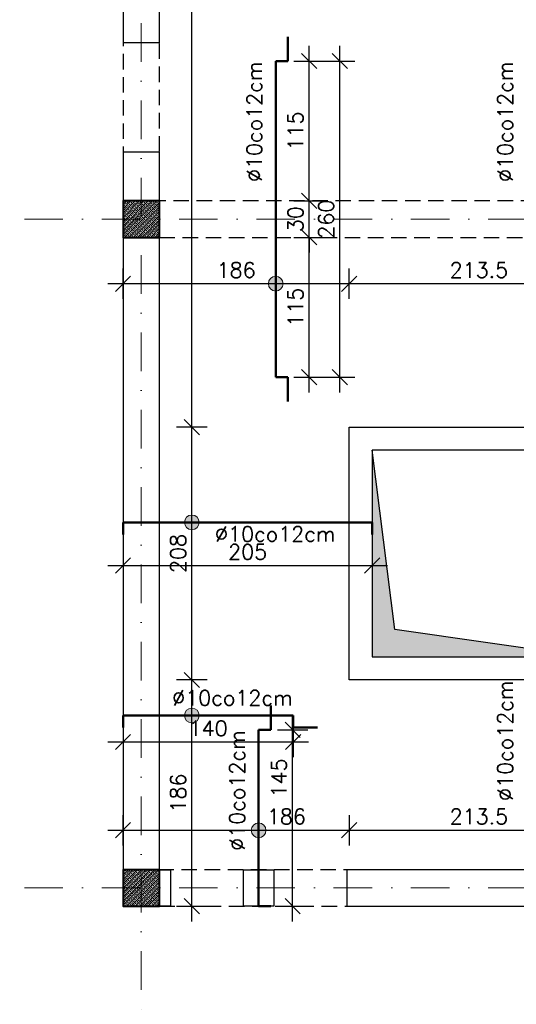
# Model space of a CAD drawing. Extents: x -19 to 9300416, y -12 to 10688993.
# Tile 22 of 106: x 4609560 to 4609969, y 5312778 to 5313588. Entities that reach past the tile are written whole.
import ezdxf

# ---------------------------------------------------------------- set-up
doc = ezdxf.new("R2010")
doc.units = 0
doc.header["$MEASUREMENT"] = 0
doc.linetypes.add('DASHDOT', pattern=[25.4, 12.7, -6.35, 0, -6.35])
doc.linetypes.add('DASHED', pattern=[19.05, 12.7, -6.35])
for name, color, linetype, lineweight in [('K-BELKI', 5, 'DASHED', 30), ('K-OPISY', 252, 'Continuous', 15), ('K-SCIANY CIENKI', 163, 'Continuous', 30), ('K-SCIANY GRUBY', 195, 'Continuous', 40), ('K-STAL', 114, 'Continuous', 50), ('K-WIDOK', 45, 'Continuous', 20), ('K-WYMIARY', 7, 'Continuous', 15), ('Osie', 175, 'DASHDOT', 9)]:
    doc.layers.add(name, color=color, linetype=linetype, lineweight=lineweight)
doc.styles.add('Simplex', font='simplex.shx')
doc.dimstyles.new('1do50', dxfattribs={"dimscale": 5, "dimtxt": 2.5, "dimasz": 2.5, "dimexe": 2.5, "dimexo": 0.5, "dimgap": 1, "dimtad": 1, "dimdec": 1, "dimrnd": 0.5, "dimzin": 12, "dimdsep": 46, "dimtxsty": 'Simplex', "dimblk": 'OBLIQUE', "dimcen": 0.5, "dimdle": 2.5, "dimclrd": 256, "dimclre": 256, "dimclrt": 256, "dimadec": 1, "dimazin": 3, "dimtfac": 1, "dimtdec": 1, "dimtix": 1, "dimtmove": 0, "dimatfit": 3, "dimfxl": 0, "dimtolj": 1, "dimtzin": 0, "dimarcsym": 0})
pattern_1 = [(45, (9946341.4293, 635470.677), (-1.767766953, 1.767766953), []), (45, (9946343.197, 635470.677), (-1.767766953, 1.767766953), [1.25, -0.625])]

# ---------------------------------------------------------------- blocks, each defined once
blk = doc.blocks.new('G$C61CBF25F')
at = {"layer": 'Osie', "lineweight": 0, "ltscale": 2.5}
for p, q in [((305, 0), (305, 1880)), ((855, 0), (855, 1880)), ((1525, 1780), (204.85, 1780)), ((1525, 1780), (204.85, 1780))]:
    blk.add_line(p, q, dxfattribs=at)
blk = doc.blocks.new('_Oblique')
at = {"color": 0, "linetype": 'ByBlock', "lineweight": -2}
blk.add_line((-0.5, -0.5), (0.5, 0.5), dxfattribs=at)
blk = doc.blocks.new('*D1091')
at = {"layer": 'Defpoints', "color": 0, "lineweight": 0, "ltscale": 40}
for p in [(4609701.62, 5313044.72), (4609831.04, 5313044.72), (4609645.04, 5312858.72)]:
    blk.add_point(p, dxfattribs=at)
at = {"layer": 'K-WYMIARY', "lineweight": -2, "ltscale": 40}
for p, q in [((4609701.62, 5312846.22), (4609701.62, 5313057.22)), ((4609714.12, 5313044.72), (4609689.12, 5313044.72)), ((4609689.12, 5312858.72), (4609714.12, 5312858.72))]:
    blk.add_line(p, q, dxfattribs=at)
at = {"layer": 'K-WYMIARY', "lineweight": -2, "ltscale": 40, "xscale": 12.5, "yscale": 12.5, "zscale": 12.5}
for p, rotation in [((4609701.62, 5313044.72), 90), ((4609701.62, 5312858.72), 270)]:
    blk.add_blockref('_Oblique', p, dxfattribs=dict(at, rotation=rotation))
at = {"layer": 'K-WYMIARY', "lineweight": 0, "ltscale": 40, "insert": (4609690.37, 5312951.72), "char_height": 12.5, "attachment_point": 5, "rotation": 90, "style": 'Simplex'}
blk.add_mtext('\\A1;186', dxfattribs=at)
blk = doc.blocks.new('*D1092')
at = {"layer": 'Defpoints', "color": 0, "lineweight": 0, "ltscale": 40}
for p in [(4609701.62, 5313252.72), (4609831.04, 5313252.72), (4609831.04, 5313044.72)]:
    blk.add_point(p, dxfattribs=at)
at = {"layer": 'K-WYMIARY', "lineweight": -2, "ltscale": 40}
for p, q in [((4609701.62, 5313032.22), (4609701.62, 5313265.22)), ((4609714.12, 5313252.72), (4609689.12, 5313252.72)), ((4609714.12, 5313044.72), (4609689.12, 5313044.72))]:
    blk.add_line(p, q, dxfattribs=at)
at = {"layer": 'K-WYMIARY', "lineweight": -2, "ltscale": 40, "xscale": 12.5, "yscale": 12.5, "zscale": 12.5}
for p, rotation in [((4609701.62, 5313252.72), 90), ((4609701.62, 5313044.72), 270)]:
    blk.add_blockref('_Oblique', p, dxfattribs=dict(at, rotation=rotation))
at = {"layer": 'K-WYMIARY', "lineweight": 0, "ltscale": 40, "insert": (4609690.37, 5313148.72), "char_height": 12.5, "attachment_point": 5, "rotation": 90, "style": 'Simplex'}
blk.add_mtext('\\A1;208', dxfattribs=at)
blk = doc.blocks.new('*D1093')
at = {"layer": 'Defpoints', "color": 0, "lineweight": 0, "ltscale": 40}
for p in [(4609645.04, 5314008.72), (4609701.62, 5314008.72), (4609831.04, 5313252.72)]:
    blk.add_point(p, dxfattribs=at)
at = {"layer": 'K-WYMIARY', "lineweight": -2, "ltscale": 40}
for p, q in [((4609701.62, 5313240.22), (4609701.62, 5314021.22)), ((4609689.12, 5314008.72), (4609714.12, 5314008.72)), ((4609714.12, 5313252.72), (4609689.12, 5313252.72))]:
    blk.add_line(p, q, dxfattribs=at)
at = {"layer": 'K-WYMIARY', "lineweight": -2, "ltscale": 40, "xscale": 12.5, "yscale": 12.5, "zscale": 12.5}
for p, rotation in [((4609701.62, 5314008.72), 90), ((4609701.62, 5313252.72), 270)]:
    blk.add_blockref('_Oblique', p, dxfattribs=dict(at, rotation=rotation))
at = {"layer": 'K-WYMIARY', "lineweight": 0, "ltscale": 40, "insert": (4609690.37, 5313630.72), "char_height": 12.5, "attachment_point": 5, "rotation": 90, "style": 'Simplex'}
blk.add_mtext('\\A1;756', dxfattribs=at)
blk = doc.blocks.new('*D1100')
at = {"layer": 'Defpoints', "color": 0, "lineweight": 0, "ltscale": 40}
for p in [(4609831.04, 5313370.56), (4609831.04, 5313252.72), (4610044.5, 5313252.72)]:
    blk.add_point(p, dxfattribs=at)
at = {"layer": 'K-WYMIARY', "lineweight": -2, "ltscale": 40}
for p, q in [((4609831.04, 5313358.06), (4609831.04, 5313383.06)), ((4610044.5, 5313358.06), (4610044.5, 5313383.06)), ((4610057, 5313370.56), (4609818.54, 5313370.56))]:
    blk.add_line(p, q, dxfattribs=at)
at = {"layer": 'K-WYMIARY', "lineweight": -2, "ltscale": 40, "xscale": 12.5, "yscale": 12.5, "zscale": 12.5, "rotation": 180}
blk.add_blockref('_Oblique', (4609831.04, 5313370.56), dxfattribs=at)
at = {"layer": 'K-WYMIARY', "lineweight": -2, "ltscale": 40, "xscale": 12.5, "yscale": 12.5, "zscale": 12.5}
blk.add_blockref('_Oblique', (4610044.5, 5313370.56), dxfattribs=at)
at = {"layer": 'K-WYMIARY', "lineweight": 0, "ltscale": 40, "insert": (4609937.77, 5313381.81), "char_height": 12.5, "attachment_point": 5, "style": 'Simplex'}
blk.add_mtext('\\A1;213.5', dxfattribs=at)
blk = doc.blocks.new('*D1101')
at = {"layer": 'Defpoints', "color": 0, "lineweight": 0, "ltscale": 40}
for p in [(4609645.04, 5313370.56), (4609645.04, 5313304.67), (4609831.04, 5313252.72)]:
    blk.add_point(p, dxfattribs=at)
at = {"layer": 'K-WYMIARY', "lineweight": -2, "ltscale": 40}
for p, q in [((4609645.04, 5313358.06), (4609645.04, 5313383.06)), ((4609831.04, 5313358.06), (4609831.04, 5313383.06)), ((4609843.54, 5313370.56), (4609632.54, 5313370.56))]:
    blk.add_line(p, q, dxfattribs=at)
at = {"layer": 'K-WYMIARY', "lineweight": -2, "ltscale": 40, "xscale": 12.5, "yscale": 12.5, "zscale": 12.5, "rotation": 180}
blk.add_blockref('_Oblique', (4609645.04, 5313370.56), dxfattribs=at)
at = {"layer": 'K-WYMIARY', "lineweight": -2, "ltscale": 40, "xscale": 12.5, "yscale": 12.5, "zscale": 12.5}
blk.add_blockref('_Oblique', (4609831.04, 5313370.56), dxfattribs=at)
at = {"layer": 'K-WYMIARY', "lineweight": 0, "ltscale": 40, "insert": (4609738.04, 5313381.81), "char_height": 12.5, "attachment_point": 5, "style": 'Simplex'}
blk.add_mtext('\\A1;186', dxfattribs=at)
blk = doc.blocks.new('*D1102')
at = {"layer": 'Defpoints', "color": 0, "lineweight": 0, "ltscale": 40}
for p in [(4609831.04, 5313044.72), (4609831.04, 5312921.18), (4609645.04, 5312858.72)]:
    blk.add_point(p, dxfattribs=at)
at = {"layer": 'K-WYMIARY', "lineweight": -2, "ltscale": 40}
for p, q in [((4609645.04, 5312908.68), (4609645.04, 5312933.68)), ((4609831.04, 5312933.68), (4609831.04, 5312908.68)), ((4609632.54, 5312921.18), (4609843.54, 5312921.18))]:
    blk.add_line(p, q, dxfattribs=at)
at = {"layer": 'K-WYMIARY', "lineweight": -2, "ltscale": 40, "xscale": 12.5, "yscale": 12.5, "zscale": 12.5, "rotation": 180}
blk.add_blockref('_Oblique', (4609645.04, 5312921.18), dxfattribs=at)
at = {"layer": 'K-WYMIARY', "lineweight": -2, "ltscale": 40, "xscale": 12.5, "yscale": 12.5, "zscale": 12.5}
blk.add_blockref('_Oblique', (4609831.04, 5312921.18), dxfattribs=at)
at = {"layer": 'K-WYMIARY', "lineweight": 0, "ltscale": 40, "insert": (4609779.42, 5312932.43), "char_height": 12.5, "attachment_point": 5, "style": 'Simplex'}
blk.add_mtext('\\A1;186', dxfattribs=at)
blk = doc.blocks.new('*D1103')
at = {"layer": 'Defpoints', "color": 0, "lineweight": 0, "ltscale": 40}
for p in [(4609831.04, 5313044.72), (4610044.5, 5313044.72), (4610044.5, 5312921.18)]:
    blk.add_point(p, dxfattribs=at)
at = {"layer": 'K-WYMIARY', "lineweight": -2, "ltscale": 40}
for p, q in [((4609831.04, 5312933.68), (4609831.04, 5312908.68)), ((4610044.5, 5312933.68), (4610044.5, 5312908.68)), ((4609818.54, 5312921.18), (4610057, 5312921.18))]:
    blk.add_line(p, q, dxfattribs=at)
at = {"layer": 'K-WYMIARY', "lineweight": -2, "ltscale": 40, "xscale": 12.5, "yscale": 12.5, "zscale": 12.5, "rotation": 180}
blk.add_blockref('_Oblique', (4609831.04, 5312921.18), dxfattribs=at)
at = {"layer": 'K-WYMIARY', "lineweight": -2, "ltscale": 40, "xscale": 12.5, "yscale": 12.5, "zscale": 12.5}
blk.add_blockref('_Oblique', (4610044.5, 5312921.18), dxfattribs=at)
at = {"layer": 'K-WYMIARY', "lineweight": 0, "ltscale": 40, "insert": (4609937.77, 5312932.43), "char_height": 12.5, "attachment_point": 5, "style": 'Simplex'}
blk.add_mtext('\\A1;213.5', dxfattribs=at)
blk = doc.blocks.new('*D1141')
at = {"layer": 'Defpoints', "color": 0, "lineweight": 0, "ltscale": 40}
for p in [(4609770.62, 5313408.72), (4609798.15, 5313408.72), (4609770.62, 5313293.72)]:
    blk.add_point(p, dxfattribs=at)
at = {"layer": 'K-WYMIARY', "lineweight": -2, "ltscale": 40}
for p, q in [((4609798.15, 5313281.22), (4609798.15, 5313421.22)), ((4609785.65, 5313408.72), (4609810.65, 5313408.72)), ((4609785.65, 5313293.72), (4609810.65, 5313293.72))]:
    blk.add_line(p, q, dxfattribs=at)
at = {"layer": 'K-WYMIARY', "lineweight": -2, "ltscale": 40, "xscale": 12.5, "yscale": 12.5, "zscale": 12.5}
for p, rotation in [((4609798.15, 5313408.72), 90), ((4609798.15, 5313293.72), 270)]:
    blk.add_blockref('_Oblique', p, dxfattribs=dict(at, rotation=rotation))
at = {"layer": 'K-WYMIARY', "lineweight": 0, "ltscale": 40, "insert": (4609786.9, 5313351.22), "char_height": 12.5, "attachment_point": 5, "rotation": 90, "style": 'Simplex'}
blk.add_mtext('\\A1;115', dxfattribs=at)
blk = doc.blocks.new('*D1142')
at = {"layer": 'Defpoints', "color": 0, "lineweight": 0, "ltscale": 40}
for p in [(4609770.62, 5313438.72), (4609798.15, 5313438.72), (4609770.62, 5313408.72)]:
    blk.add_point(p, dxfattribs=at)
at = {"layer": 'K-WYMIARY', "lineweight": -2, "ltscale": 40}
for p, q in [((4609798.15, 5313438.72), (4609798.15, 5313451.22)), ((4609785.65, 5313438.72), (4609810.65, 5313438.72)), ((4609798.15, 5313408.72), (4609798.15, 5313438.72)), ((4609785.65, 5313408.72), (4609810.65, 5313408.72)), ((4609798.15, 5313408.72), (4609798.15, 5313396.22))]:
    blk.add_line(p, q, dxfattribs=at)
at = {"layer": 'K-WYMIARY', "lineweight": -2, "ltscale": 40, "xscale": 12.5, "yscale": 12.5, "zscale": 12.5}
for p, rotation in [((4609798.15, 5313438.72), 270), ((4609798.15, 5313408.72), 90)]:
    blk.add_blockref('_Oblique', p, dxfattribs=dict(at, rotation=rotation))
at = {"layer": 'K-WYMIARY', "lineweight": 0, "ltscale": 40, "insert": (4609786.9, 5313423.72), "char_height": 12.5, "attachment_point": 5, "rotation": 90, "style": 'Simplex'}
blk.add_mtext('\\A1;30', dxfattribs=at)
blk = doc.blocks.new('*D1143')
at = {"layer": 'Defpoints', "color": 0, "lineweight": 0, "ltscale": 40}
for p in [(4609770.62, 5313553.72), (4609798.15, 5313553.72), (4609770.62, 5313438.72)]:
    blk.add_point(p, dxfattribs=at)
at = {"layer": 'K-WYMIARY', "lineweight": -2, "ltscale": 40}
for p, q in [((4609798.15, 5313426.22), (4609798.15, 5313566.22)), ((4609785.65, 5313553.72), (4609810.65, 5313553.72)), ((4609785.65, 5313438.72), (4609810.65, 5313438.72))]:
    blk.add_line(p, q, dxfattribs=at)
at = {"layer": 'K-WYMIARY', "lineweight": -2, "ltscale": 40, "xscale": 12.5, "yscale": 12.5, "zscale": 12.5}
for p, rotation in [((4609798.15, 5313553.72), 90), ((4609798.15, 5313438.72), 270)]:
    blk.add_blockref('_Oblique', p, dxfattribs=dict(at, rotation=rotation))
at = {"layer": 'K-WYMIARY', "lineweight": 0, "ltscale": 40, "insert": (4609786.9, 5313496.22), "char_height": 12.5, "attachment_point": 5, "rotation": 90, "style": 'Simplex'}
blk.add_mtext('\\A1;115', dxfattribs=at)
blk = doc.blocks.new('*D1144')
at = {"layer": 'Defpoints', "color": 0, "lineweight": 0, "ltscale": 40}
for p in [(4609770.62, 5313553.72), (4609823.34, 5313553.72), (4609770.62, 5313293.72)]:
    blk.add_point(p, dxfattribs=at)
at = {"layer": 'K-WYMIARY', "lineweight": -2, "ltscale": 40}
for p, q in [((4609823.34, 5313281.22), (4609823.34, 5313566.22)), ((4609810.84, 5313553.72), (4609835.84, 5313553.72)), ((4609810.84, 5313293.72), (4609835.84, 5313293.72))]:
    blk.add_line(p, q, dxfattribs=at)
at = {"layer": 'K-WYMIARY', "lineweight": -2, "ltscale": 40, "xscale": 12.5, "yscale": 12.5, "zscale": 12.5}
for p, rotation in [((4609823.34, 5313553.72), 90), ((4609823.34, 5313293.72), 270)]:
    blk.add_blockref('_Oblique', p, dxfattribs=dict(at, rotation=rotation))
at = {"layer": 'K-WYMIARY', "lineweight": 0, "ltscale": 40, "insert": (4609812.09, 5313423.72), "char_height": 12.5, "attachment_point": 5, "rotation": 90, "style": 'Simplex'}
blk.add_mtext('\\A1;260', dxfattribs=at)
blk = doc.blocks.new('*D1145')
at = {"layer": 'Defpoints', "color": 0, "lineweight": 0, "ltscale": 40}
for p in [(4609645.04, 5313174.31), (4609850.04, 5313174.31), (4609850.04, 5313138.8)]:
    blk.add_point(p, dxfattribs=at)
at = {"layer": 'K-WYMIARY', "lineweight": -2, "ltscale": 40}
for p, q in [((4609645.04, 5313151.3), (4609645.04, 5313126.3)), ((4609850.04, 5313151.3), (4609850.04, 5313126.3)), ((4609632.54, 5313138.8), (4609862.54, 5313138.8))]:
    blk.add_line(p, q, dxfattribs=at)
at = {"layer": 'K-WYMIARY', "lineweight": -2, "ltscale": 40, "xscale": 12.5, "yscale": 12.5, "zscale": 12.5, "rotation": 180}
blk.add_blockref('_Oblique', (4609645.04, 5313138.8), dxfattribs=at)
at = {"layer": 'K-WYMIARY', "lineweight": -2, "ltscale": 40, "xscale": 12.5, "yscale": 12.5, "zscale": 12.5}
blk.add_blockref('_Oblique', (4609850.04, 5313138.8), dxfattribs=at)
at = {"layer": 'K-WYMIARY', "lineweight": 0, "ltscale": 40, "insert": (4609747.54, 5313150.05), "char_height": 12.5, "attachment_point": 5, "style": 'Simplex'}
blk.add_mtext('\\A1;205', dxfattribs=at)
blk = doc.blocks.new('*D1146')
at = {"layer": 'Defpoints', "color": 0, "lineweight": 0, "ltscale": 40}
for p in [(4609645.04, 5313015.55), (4609785.04, 5313015.55), (4609785.04, 5312993.74)]:
    blk.add_point(p, dxfattribs=at)
at = {"layer": 'K-WYMIARY', "lineweight": -2, "ltscale": 40}
for p, q in [((4609645.04, 5313006.24), (4609645.04, 5312981.24)), ((4609785.04, 5313006.24), (4609785.04, 5312981.24)), ((4609632.54, 5312993.74), (4609797.54, 5312993.74))]:
    blk.add_line(p, q, dxfattribs=at)
at = {"layer": 'K-WYMIARY', "lineweight": -2, "ltscale": 40, "xscale": 12.5, "yscale": 12.5, "zscale": 12.5, "rotation": 180}
blk.add_blockref('_Oblique', (4609645.04, 5312993.74), dxfattribs=at)
at = {"layer": 'K-WYMIARY', "lineweight": -2, "ltscale": 40, "xscale": 12.5, "yscale": 12.5, "zscale": 12.5}
blk.add_blockref('_Oblique', (4609785.04, 5312993.74), dxfattribs=at)
at = {"layer": 'K-WYMIARY', "lineweight": 0, "ltscale": 40, "insert": (4609715.04, 5313004.99), "char_height": 12.5, "attachment_point": 5, "style": 'Simplex'}
blk.add_mtext('\\A1;140', dxfattribs=at)
blk = doc.blocks.new('*D1147')
at = {"layer": 'Defpoints', "color": 0, "lineweight": 0, "ltscale": 40}
for p in [(4609756.54, 5313003.72), (4609784.56, 5313003.72), (4609756.54, 5312858.72)]:
    blk.add_point(p, dxfattribs=at)
at = {"layer": 'K-WYMIARY', "lineweight": -2, "ltscale": 40}
for p, q in [((4609784.56, 5312846.22), (4609784.56, 5313016.22)), ((4609772.06, 5313003.72), (4609797.06, 5313003.72)), ((4609772.06, 5312858.72), (4609797.06, 5312858.72))]:
    blk.add_line(p, q, dxfattribs=at)
at = {"layer": 'K-WYMIARY', "lineweight": -2, "ltscale": 40, "xscale": 12.5, "yscale": 12.5, "zscale": 12.5}
for p, rotation in [((4609784.56, 5313003.72), 90), ((4609784.56, 5312858.72), 270)]:
    blk.add_blockref('_Oblique', p, dxfattribs=dict(at, rotation=rotation))
at = {"layer": 'K-WYMIARY', "lineweight": 0, "ltscale": 40, "insert": (4609773.31, 5312964.1), "char_height": 12.5, "attachment_point": 5, "rotation": 90, "style": 'Simplex'}
blk.add_mtext('\\A1;145', dxfattribs=at)

msp = doc.modelspace()

# ---------------------------------------------------------------- hatches: boundary and pattern name
at = {"layer": 'K-OPISY'}
h = msp.add_hatch(color=256, dxfattribs=at)
edge = h.paths.add_edge_path()
edge.add_arc((4609770.62, 5313370.56), 6.06, 0, 360)
h = msp.add_hatch(color=256, dxfattribs=at)
edge = h.paths.add_edge_path()
edge.add_arc((4609701.62, 5313174.31), 6.06, 0, 360)
h = msp.add_hatch(color=256, dxfattribs=at)
edge = h.paths.add_edge_path()
edge.add_arc((4609701.62, 5313015.55), 6.06, 0, 360)
h = msp.add_hatch(color=256, dxfattribs=at)
edge = h.paths.add_edge_path()
edge.add_arc((4609756.54, 5312921.18), 6.06, 0, 360)
at = {"layer": 'K-SCIANY CIENKI'}
msp.add_hatch(color=256, dxfattribs=at).paths.add_polyline_path([(4609850.04, 5313233.72), (4609850.04, 5313063.72), (4610025.5, 5313063.72), (4610025.55, 5313063.72), (4609868.66, 5313086.34)])
at = {"layer": 'K-WIDOK', "linetype": 'Continuous', "lineweight": 0}
h = msp.add_hatch(dxfattribs=at)
h.set_pattern_fill('ANSI33', color=256, scale=10, angle=360)
h.set_pattern_definition(pattern_1)
h.paths.add_polyline_path([(4609675.04, 5313408.72), (4609675.04, 5313438.72), (4609645.04, 5313438.72), (4609645.04, 5313408.72)])
h = msp.add_hatch(dxfattribs=at)
h.set_pattern_fill('ANSI33', color=256, scale=10, angle=360)
h.set_pattern_definition(pattern_1)
h.paths.add_polyline_path([(4609675.04, 5312858.72), (4609675.04, 5312888.72), (4609645.04, 5312888.72), (4609645.04, 5312858.72)])

# ---------------------------------------------------------------- linework, layer by layer
at = {"layer": 'K-BELKI'}
for points in [[(4609645.04, 5313978.72), (4609645.04, 5312888.72), (4609675.04, 5312888.72), (4609675.04, 5313978.72)], [(4610785.04, 5313408.72), (4610785.04, 5313438.72), (4609675.04, 5313438.72), (4609675.04, 5313408.72)], [(4611325.04, 5312858.72), (4611325.04, 5312888.72), (4609675.04, 5312888.72), (4609675.04, 5312858.72)]]:
    msp.add_lwpolyline(points, close=True, dxfattribs=at)
at = {"layer": 'K-OPISY'}
for centre in [(4609770.62, 5313370.56), (4609701.62, 5313174.31), (4609701.62, 5313015.55), (4609756.54, 5312921.18)]:
    msp.add_circle(centre, 6.06, dxfattribs=at)
at = {"layer": 'K-SCIANY CIENKI'}
for points in [[(4609675.04, 5313568.72), (4609675.04, 5313978.72), (4609645.04, 5313978.72), (4609645.04, 5313568.72)], [(4609675.04, 5313568.72), (4609645.04, 5313568.72)], [(4609645.04, 5313478.72), (4609645.04, 5313438.72), (4609675.04, 5313438.72), (4609675.04, 5313478.72)], [(4609675.04, 5313478.72), (4609645.04, 5313478.72)], [(4610025.5, 5313069.22), (4610044.5, 5313069.22), (4610044.5, 5313044.72), (4609831.04, 5313044.72), (4609831.04, 5313252.72), (4610044.5, 5313252.72), (4610044.5, 5313187.22), (4610025.5, 5313187.22), (4610025.5, 5313233.72), (4609850.04, 5313233.72), (4609850.04, 5313063.72), (4610025.55, 5313063.72), (4610025.55, 5313069.22)], [(4610025.55, 5313063.72), (4609868.66, 5313086.34), (4609850.04, 5313233.72), (4609850.04, 5313063.72), (4610025.5, 5313063.72)]]:
    msp.add_lwpolyline(points, dxfattribs=at)
for points in [[(4609675.04, 5312888.72), (4609675.04, 5313408.76), (4609645.04, 5313408.76), (4609645.04, 5312888.72)], [(4609684.04, 5312858.72), (4609675.04, 5312858.72), (4609675.04, 5312888.72), (4609684.04, 5312888.72)], [(4609769.04, 5312858.72), (4609744.04, 5312858.72), (4609744.04, 5312888.72), (4609769.04, 5312888.72)], [(4610185.04, 5312858.72), (4610185.04, 5312888.72), (4609829.04, 5312888.72), (4609829.04, 5312858.72)]]:
    msp.add_lwpolyline(points, close=True, dxfattribs=at)
at = {"layer": 'K-SCIANY GRUBY'}
for points in [[(4609675.04, 5313408.72), (4609675.04, 5313438.72), (4609645.04, 5313438.72), (4609645.04, 5313408.72)], [(4609675.04, 5312858.72), (4609675.04, 5312888.72), (4609645.04, 5312888.72), (4609645.04, 5312858.72)]]:
    msp.add_lwpolyline(points, close=True, dxfattribs=at)
at = {"layer": 'K-STAL'}
for p, q in [((4609780.62, 5313553.72), (4609780.62, 5313573.72)), ((4609770.62, 5313553.72), (4609780.62, 5313553.72)), ((4609770.62, 5313293.72), (4609780.62, 5313293.72)), ((4609780.62, 5313293.72), (4609780.62, 5313273.72)), ((4609766.54, 5313003.72), (4609766.54, 5313023.72)), ((4609785.04, 5313015.55), (4609785.04, 5313005.55)), ((4609756.54, 5313003.72), (4609766.54, 5313003.72)), ((4609785.04, 5313005.55), (4609805.04, 5313005.55))]:
    msp.add_line(p, q, dxfattribs=at)
for points in [[(4609770.62, 5313553.72), (4609770.62, 5313293.72)], [(4609645.04, 5313174.31), (4609850.04, 5313174.31)], [(4609645.04, 5313174.31), (4609645.04, 5313164.31)], [(4609850.04, 5313174.31), (4609850.04, 5313164.31)], [(4609645.04, 5313015.55), (4609785.04, 5313015.55)], [(4609645.04, 5313015.55), (4609645.04, 5313005.55)], [(4609756.54, 5312858.72), (4609756.54, 5313003.72)], [(4609756.54, 5312858.72), (4609766.54, 5312858.72)]]:
    msp.add_lwpolyline(points, dxfattribs=at)

# ---------------------------------------------------------------- block references
at = {"lineweight": 0, "ltscale": 40, "rotation": 90}
msp.add_blockref('G$C61CBF25F', (4611440.04, 5312568.72), dxfattribs=at)

# ---------------------------------------------------------------- texts
at = {"layer": 'K-OPISY', "char_height": 12.5, "attachment_point": 9, "rotation": 90, "style": 'Simplex'}
for insert in [(4609759.26, 5313553.33), (4609965.61, 5313553.33), (4609965.61, 5313044.33), (4609745.17, 5313003.33)]:
    msp.add_mtext('{\\C7;%%C10co12cm}', dxfattribs=dict(at, insert=insert))
at = {"layer": 'K-OPISY', "char_height": 12.5, "attachment_point": 9, "style": 'Simplex'}
for insert in [(4609819.82, 5313158.48), (4609784.57, 5313023.76)]:
    msp.add_mtext('{\\C7;%%C10co12cm}', dxfattribs=dict(at, insert=insert))

# ---------------------------------------------------------------- dimensions: what is measured, and where the dimension line sits
at = {"layer": 'K-WYMIARY', "lineweight": 0, "ltscale": 40}
for base, p1, p2, picture, middle in [((4609701.62, 5314008.72), (4609831.04, 5313252.72), (4609645.04, 5314008.72), '*D1093', (4609690.37, 5313630.72)), ((4609798.15, 5313553.72), (4609770.62, 5313438.72), (4609770.62, 5313553.72), '*D1143', (4609786.9, 5313496.22)), ((4609798.15, 5313438.72), (4609770.62, 5313408.72), (4609770.62, 5313438.72), '*D1142', (4609786.9, 5313423.72)), ((4609701.62, 5313252.72), (4609831.04, 5313044.72), (4609831.04, 5313252.72), '*D1092', (4609690.37, 5313148.72)), ((4609701.62, 5313044.72), (4609645.04, 5312858.72), (4609831.04, 5313044.72), '*D1091', (4609690.37, 5312951.72))]:
    dim = msp.add_linear_dim(base=base, p1=p1, p2=p2, angle=90, dimstyle='1do50', override={"dimtmove": 1}, dxfattribs=at)
    dim.commit()
    dim.dimension.update_dxf_attribs({"geometry": picture, "text_midpoint": middle})
for base, p2, picture, middle in [((4609823.34, 5313553.72), (4609770.62, 5313553.72), '*D1144', (4609812.09, 5313423.72)), ((4609798.15, 5313408.72), (4609770.62, 5313408.72), '*D1141', (4609786.9, 5313351.22))]:
    dim = msp.add_linear_dim(base=base, p1=(4609770.62, 5313293.72), p2=p2, angle=90, dimstyle='1do50', dxfattribs=at)
    dim.commit()
    dim.dimension.update_dxf_attribs({"geometry": picture, "text_midpoint": middle})
for base, p1, p2, picture, middle in [((4609645.04, 5313370.56), (4609831.04, 5313252.72), (4609645.04, 5313304.67), '*D1101', (4609738.04, 5313381.81)), ((4609831.04, 5313370.56), (4610044.5, 5313252.72), (4609831.04, 5313252.72), '*D1100', (4609937.77, 5313381.81)), ((4610044.5, 5312921.18), (4609831.04, 5313044.72), (4610044.5, 5313044.72), '*D1103', (4609937.77, 5312932.43))]:
    dim = msp.add_linear_dim(base=base, p1=p1, p2=p2, dimstyle='1do50', override={"dimtmove": 1}, dxfattribs=at)
    dim.commit()
    dim.dimension.update_dxf_attribs({"geometry": picture, "text_midpoint": middle})
for base, p1, p2, picture, middle in [((4609850.04, 5313138.8), (4609645.04, 5313174.31), (4609850.04, 5313174.31), '*D1145', (4609747.54, 5313150.05)), ((4609785.04, 5312993.74), (4609645.04, 5313015.55), (4609785.04, 5313015.55), '*D1146', (4609715.04, 5313004.99))]:
    dim = msp.add_linear_dim(base=base, p1=p1, p2=p2, dimstyle='1do50', dxfattribs=at)
    dim.commit()
    dim.dimension.update_dxf_attribs({"geometry": picture, "text_midpoint": middle})
dim = msp.add_linear_dim(base=(4609831.04, 5312921.18), p1=(4609645.04, 5312858.72), p2=(4609831.04, 5313044.72), dimstyle='1do50', dxfattribs=at)
dim.commit()
dim.dimension.update_dxf_attribs({"geometry": '*D1102', "text_midpoint": (4609779.42, 5312921.18), "dimtype": 160})
dim = msp.add_linear_dim(base=(4609784.56, 5313003.72), p1=(4609756.54, 5312858.72), p2=(4609756.54, 5313003.72), angle=90, dimstyle='1do50', dxfattribs=at)
dim.commit()
dim.dimension.update_dxf_attribs({"geometry": '*D1147', "text_midpoint": (4609784.56, 5312964.1), "dimtype": 160})

doc.saveas('drawing.dxf')
